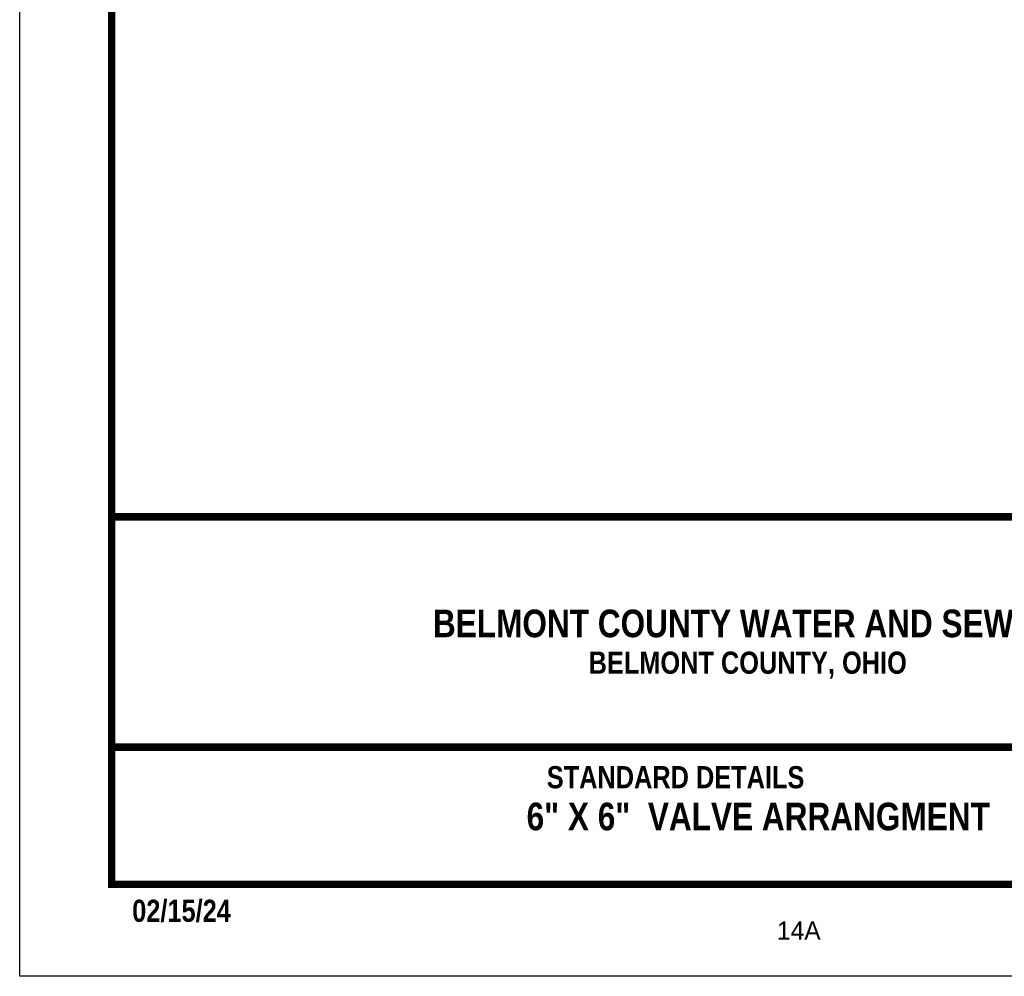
# Model space of a CAD drawing. Header units: feet. Extents: x 81 to 89.5, y 1935.2 to 1946.2.
# Tile 1 of 207: x 81 to 86.3, y 1935.2 to 1940.4. Entities that reach past the tile are written whole.
import ezdxf
from ezdxf.enums import TextEntityAlignment as Align

# ---------------------------------------------------------------- set-up
doc = ezdxf.new("R2010")
doc.units = ezdxf.units.FT
doc.header["$MEASUREMENT"] = 0
doc.layers.add('BORDER', color=7, linetype='Continuous')
doc.layers.add('TEXT', color=7, linetype='Continuous')
doc.styles.add('TECHNICAL', font='techb___.ttf')

msp = doc.modelspace()

# ---------------------------------------------------------------- linework, layer by layer
at = {"layer": 'BORDER', "const_width": 0.04}
msp.add_lwpolyline([(81.4541, 1935.6883), (81.4541, 1945.6883), (88.9541, 1945.6883), (88.9541, 1935.6883)], close=True, dxfattribs=at)
for points in [[(81.4541, 1937.6883), (88.9541, 1937.6883)], [(81.4541, 1936.435), (88.9541, 1936.435)]]:
    msp.add_lwpolyline(points, dxfattribs=at)
at = {"layer": 'DEFPOINTS', "color": 3, "ltscale": 2}
msp.add_lwpolyline([(80.9541, 1935.1883), (80.9541, 1946.1883), (89.4541, 1946.1883), (89.4541, 1935.1883)], close=True, dxfattribs=at)

# ---------------------------------------------------------------- texts
at = {"layer": 'TEXT', "color": 7, "style": 'TECHNICAL'}
for s, p in [('BELMONT COUNTY WATER AND SEWER DISTRICT', (87.4397, 1937.1082)), (' 6" X 6"  VALVE ARRANGMENT', (86.2329, 1936.0578))]:
    msp.add_text(s, height=0.15, dxfattribs=at).set_placement(p, align=Align.MIDDLE_RIGHT)
for s, height, p in [('BELMONT COUNTY, OHIO', 0.120395, (84.0498, 1936.8346)), ('STANDARD DETAILS', 0.120395, (83.8221, 1936.2115)), ('02/15/24', 0.1204, (81.5663, 1935.4846))]:
    msp.add_text(s, height=height, dxfattribs=at).set_placement(p)
at = {"layer": 'TEXT'}
msp.add_text('14A', height=0.1, dxfattribs=at).set_placement((85.0744, 1935.387))

doc.saveas('drawing.dxf')
